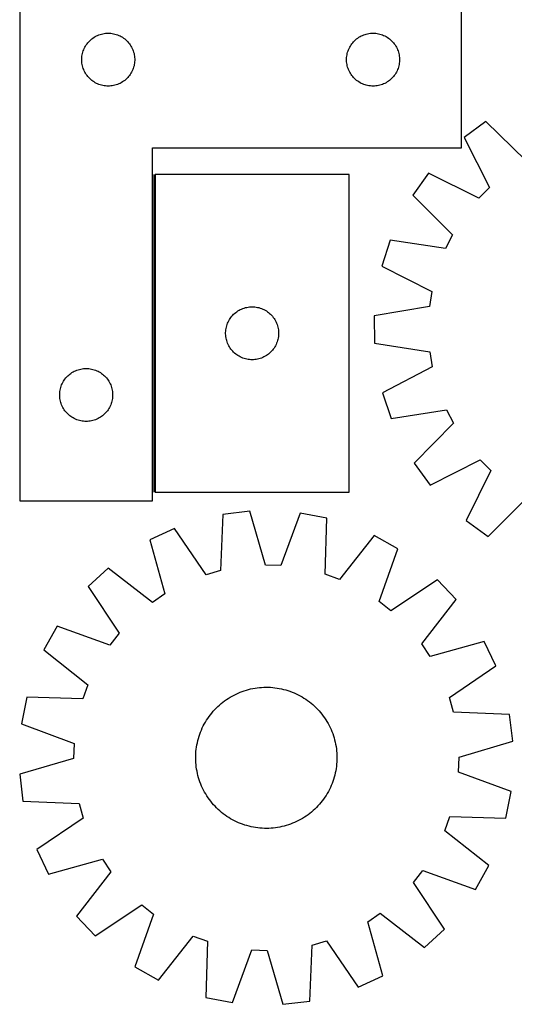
# Model space of a CAD drawing. Header units: millimetres. Extents: x 7 to 1493, y 7 to 2993.
# Tile 5 of 14: x 7 to 287, y 2127 to 2685. Entities that reach past the tile are written whole.
import ezdxf

# ---------------------------------------------------------------- set-up
doc = ezdxf.new("R2010")
doc.units = ezdxf.units.MM
doc.layers.add('COMMON', color=5, linetype='CONTINUOUS', true_color=0x0000ff)
doc.layers.add('CUT', color=7, linetype='CONTINUOUS', true_color=0x000000)

msp = doc.modelspace()

# ---------------------------------------------------------------- linework, layer by layer
at = {"layer": 'COMMON'}
msp.add_line((82.561483, 2596.844753), (82.561483, 2416.844753), dxfattribs=at)
at = {"layer": 'CUT'}
for p, q in [((6.811483, 2711.8843), (6.811483, 2411.8843)), ((256.811483, 2611.8843), (256.811483, 2711.8843)), ((45.803203, 2672.0734), (46.342321, 2672.626583)), ((46.342321, 2672.626583), (46.909201, 2673.151279)), ((46.909201, 2673.151279), (47.502341, 2673.646097)), ((47.502341, 2673.646097), (48.120167, 2674.109725)), ((48.120167, 2674.109725), (48.76104, 2674.540934)), ((48.76104, 2674.540934), (49.423262, 2674.938579)), ((49.423262, 2674.938579), (50.105076, 2675.301606)), ((50.105076, 2675.301606), (50.804675, 2675.629054)), ((50.804675, 2675.629054), (51.520202, 2675.920052)), ((51.520202, 2675.920052), (52.249761, 2676.173831)), ((52.249761, 2676.173831), (52.991416, 2676.389716)), ((52.991416, 2676.389716), (53.743202, 2676.567135)), ((53.743202, 2676.567135), (54.503125, 2676.705619)), ((54.503125, 2676.705619), (55.269168, 2676.804798)), ((55.269168, 2676.804798), (56.039302, 2676.864412)), ((56.039302, 2676.864412), (56.811483, 2676.8843)), ((56.811483, 2676.8843), (57.583665, 2676.864412)), ((57.583665, 2676.864412), (58.353798, 2676.804798)), ((58.353798, 2676.804798), (59.119842, 2676.705619)), ((59.119842, 2676.705619), (59.879764, 2676.567135)), ((59.879764, 2676.567135), (60.63155, 2676.389716)), ((60.63155, 2676.389716), (61.373206, 2676.173831)), ((61.373206, 2676.173831), (62.102765, 2675.920052)), ((62.102765, 2675.920052), (62.818292, 2675.629054)), ((62.818292, 2675.629054), (63.51789, 2675.301606)), ((63.51789, 2675.301606), (64.199704, 2674.938579)), ((64.199704, 2674.938579), (64.861926, 2674.540934)), ((64.861926, 2674.540934), (65.5028, 2674.109725)), ((65.5028, 2674.109725), (66.120625, 2673.646097)), ((66.120625, 2673.646097), (66.713765, 2673.151279)), ((66.713765, 2673.151279), (67.280646, 2672.626583)), ((67.280646, 2672.626583), (67.819764, 2672.0734)), ((195.803203, 2672.0734), (196.342321, 2672.626583)), ((196.342321, 2672.626583), (196.909201, 2673.151279)), ((196.909201, 2673.151279), (197.502341, 2673.646097)), ((197.502341, 2673.646097), (198.120167, 2674.109725)), ((198.120167, 2674.109725), (198.76104, 2674.540934)), ((198.76104, 2674.540934), (199.423262, 2674.938579)), ((199.423262, 2674.938579), (200.105076, 2675.301606)), ((200.105076, 2675.301606), (200.804675, 2675.629054)), ((200.804675, 2675.629054), (201.520202, 2675.920052)), ((201.520202, 2675.920052), (202.249761, 2676.173831)), ((202.249761, 2676.173831), (202.991416, 2676.389716)), ((202.991416, 2676.389716), (203.743202, 2676.567135)), ((203.743202, 2676.567135), (204.503125, 2676.705619)), ((204.503125, 2676.705619), (205.269168, 2676.804798)), ((205.269168, 2676.804798), (206.039302, 2676.864412)), ((206.039302, 2676.864412), (206.811483, 2676.8843)), ((206.811483, 2676.8843), (207.583665, 2676.864412)), ((207.583665, 2676.864412), (208.353798, 2676.804798)), ((208.353798, 2676.804798), (209.119842, 2676.705619)), ((209.119842, 2676.705619), (209.879764, 2676.567135)), ((209.879764, 2676.567135), (210.63155, 2676.389716)), ((210.63155, 2676.389716), (211.373206, 2676.173831)), ((211.373206, 2676.173831), (212.102765, 2675.920052)), ((212.102765, 2675.920052), (212.818292, 2675.629054)), ((212.818292, 2675.629054), (213.51789, 2675.301606)), ((213.51789, 2675.301606), (214.199704, 2674.938579)), ((214.199704, 2674.938579), (214.861926, 2674.540934)), ((214.861926, 2674.540934), (215.5028, 2674.109725)), ((215.5028, 2674.109725), (216.120625, 2673.646097)), ((216.120625, 2673.646097), (216.713765, 2673.151279)), ((216.713765, 2673.151279), (217.280646, 2672.626583)), ((217.280646, 2672.626583), (217.819764, 2672.0734)), ((42.644145, 2666.812436), (42.916624, 2667.535219)), ((42.916624, 2667.535219), (43.225949, 2668.243016)), ((43.225949, 2668.243016), (43.571301, 2668.933951)), ((43.571301, 2668.933951), (43.951764, 2669.606192)), ((43.951764, 2669.606192), (44.366328, 2670.257956)), ((44.366328, 2670.257956), (44.813895, 2670.887514)), ((44.813895, 2670.887514), (45.293277, 2671.493198)), ((45.293277, 2671.493198), (45.803203, 2672.0734)), ((67.819764, 2672.0734), (68.32969, 2671.493198)), ((68.32969, 2671.493198), (68.809072, 2670.887514)), ((68.809072, 2670.887514), (69.256638, 2670.257956)), ((69.256638, 2670.257956), (69.671203, 2669.606192)), ((69.671203, 2669.606192), (70.051665, 2668.933951)), ((70.051665, 2668.933951), (70.397017, 2668.243016)), ((70.397017, 2668.243016), (70.706343, 2667.535219)), ((70.706343, 2667.535219), (70.978822, 2666.812436)), ((192.644145, 2666.812436), (192.916624, 2667.535219)), ((192.916624, 2667.535219), (193.225949, 2668.243016)), ((193.225949, 2668.243016), (193.571301, 2668.933951)), ((193.571301, 2668.933951), (193.951764, 2669.606192)), ((193.951764, 2669.606192), (194.366328, 2670.257956)), ((194.366328, 2670.257956), (194.813895, 2670.887514)), ((194.813895, 2670.887514), (195.293277, 2671.493198)), ((195.293277, 2671.493198), (195.803203, 2672.0734)), ((217.819764, 2672.0734), (218.32969, 2671.493198)), ((218.32969, 2671.493198), (218.809072, 2670.887514)), ((218.809072, 2670.887514), (219.256638, 2670.257956)), ((219.256638, 2670.257956), (219.671203, 2669.606192)), ((219.671203, 2669.606192), (220.051665, 2668.933951)), ((220.051665, 2668.933951), (220.397017, 2668.243016)), ((220.397017, 2668.243016), (220.706343, 2667.535219)), ((220.706343, 2667.535219), (220.978822, 2666.812436)), ((41.816456, 2662.270519), (41.85622, 2663.041932)), ((41.816456, 2661.498082), (41.816456, 2662.270519)), ((41.85622, 2660.726668), (41.816456, 2661.498082)), ((41.85622, 2663.041932), (41.935643, 2663.810276)), ((41.935643, 2663.810276), (42.054514, 2664.573512)), ((42.054514, 2664.573512), (42.212518, 2665.329616)), ((42.212518, 2665.329616), (42.409235, 2666.076585)), ((42.409235, 2666.076585), (42.644145, 2666.812436)), ((70.978822, 2666.812436), (71.213731, 2666.076585)), ((71.213731, 2666.076585), (71.410449, 2665.329616)), ((71.410449, 2665.329616), (71.568452, 2664.573512)), ((71.568452, 2664.573512), (71.687323, 2663.810276)), ((71.687323, 2663.810276), (71.766746, 2663.041932)), ((71.766746, 2663.041932), (71.80651, 2662.270519)), ((71.80651, 2661.498082), (71.766746, 2660.726668)), ((71.80651, 2662.270519), (71.80651, 2661.498082)), ((191.816456, 2662.270519), (191.85622, 2663.041932)), ((191.816456, 2661.498082), (191.816456, 2662.270519)), ((191.85622, 2660.726668), (191.816456, 2661.498082)), ((191.85622, 2663.041932), (191.935643, 2663.810276)), ((191.935643, 2663.810276), (192.054514, 2664.573512)), ((192.054514, 2664.573512), (192.212518, 2665.329616)), ((192.212518, 2665.329616), (192.409235, 2666.076585)), ((192.409235, 2666.076585), (192.644145, 2666.812436)), ((220.978822, 2666.812436), (221.213731, 2666.076585)), ((221.213731, 2666.076585), (221.410449, 2665.329616)), ((221.410449, 2665.329616), (221.568452, 2664.573512)), ((221.568452, 2664.573512), (221.687323, 2663.810276)), ((221.687323, 2663.810276), (221.766746, 2663.041932)), ((221.766746, 2663.041932), (221.80651, 2662.270519)), ((221.80651, 2661.498082), (221.766746, 2660.726668)), ((221.80651, 2662.270519), (221.80651, 2661.498082)), ((41.935643, 2659.958325), (41.85622, 2660.726668)), ((42.054514, 2659.195089), (41.935643, 2659.958325)), ((42.212518, 2658.438984), (42.054514, 2659.195089)), ((42.409235, 2657.692016), (42.212518, 2658.438984)), ((42.644145, 2656.956164), (42.409235, 2657.692016)), ((42.916624, 2656.233382), (42.644145, 2656.956164)), ((43.225949, 2655.525584), (42.916624, 2656.233382)), ((70.706343, 2656.233382), (70.397017, 2655.525584)), ((70.978822, 2656.956164), (70.706343, 2656.233382)), ((71.213731, 2657.692016), (70.978822, 2656.956164)), ((71.410449, 2658.438984), (71.213731, 2657.692016)), ((71.568452, 2659.195089), (71.410449, 2658.438984)), ((71.687323, 2659.958325), (71.568452, 2659.195089)), ((71.766746, 2660.726668), (71.687323, 2659.958325)), ((191.935643, 2659.958325), (191.85622, 2660.726668)), ((192.054514, 2659.195089), (191.935643, 2659.958325)), ((192.212518, 2658.438984), (192.054514, 2659.195089)), ((192.409235, 2657.692016), (192.212518, 2658.438984)), ((192.644145, 2656.956164), (192.409235, 2657.692016)), ((192.916624, 2656.233382), (192.644145, 2656.956164)), ((193.225949, 2655.525584), (192.916624, 2656.233382)), ((220.706343, 2656.233382), (220.397017, 2655.525584)), ((220.978822, 2656.956164), (220.706343, 2656.233382)), ((221.213731, 2657.692016), (220.978822, 2656.956164)), ((221.410449, 2658.438984), (221.213731, 2657.692016)), ((221.568452, 2659.195089), (221.410449, 2658.438984)), ((221.687323, 2659.958325), (221.568452, 2659.195089)), ((221.766746, 2660.726668), (221.687323, 2659.958325)), ((43.571301, 2654.834649), (43.225949, 2655.525584)), ((43.951764, 2654.162408), (43.571301, 2654.834649)), ((44.366328, 2653.510644), (43.951764, 2654.162408)), ((44.813895, 2652.881086), (44.366328, 2653.510644)), ((45.293277, 2652.275403), (44.813895, 2652.881086)), ((45.803203, 2651.6952), (45.293277, 2652.275403)), ((46.342321, 2651.142017), (45.803203, 2651.6952)), ((46.909201, 2650.617321), (46.342321, 2651.142017)), ((47.502341, 2650.122503), (46.909201, 2650.617321)), ((66.713765, 2650.617321), (66.120625, 2650.122503)), ((67.280646, 2651.142017), (66.713765, 2650.617321)), ((67.819764, 2651.6952), (67.280646, 2651.142017)), ((68.32969, 2652.275403), (67.819764, 2651.6952)), ((68.809072, 2652.881086), (68.32969, 2652.275403)), ((69.256638, 2653.510644), (68.809072, 2652.881086)), ((69.671203, 2654.162408), (69.256638, 2653.510644)), ((70.051665, 2654.834649), (69.671203, 2654.162408)), ((70.397017, 2655.525584), (70.051665, 2654.834649)), ((193.571301, 2654.834649), (193.225949, 2655.525584)), ((193.951764, 2654.162408), (193.571301, 2654.834649)), ((194.366328, 2653.510644), (193.951764, 2654.162408)), ((194.813895, 2652.881086), (194.366328, 2653.510644)), ((195.293277, 2652.275403), (194.813895, 2652.881086)), ((195.803203, 2651.6952), (195.293277, 2652.275403)), ((196.342321, 2651.142017), (195.803203, 2651.6952)), ((196.909201, 2650.617321), (196.342321, 2651.142017)), ((197.502341, 2650.122503), (196.909201, 2650.617321)), ((216.713765, 2650.617321), (216.120625, 2650.122503)), ((217.280646, 2651.142017), (216.713765, 2650.617321)), ((217.819764, 2651.6952), (217.280646, 2651.142017)), ((218.32969, 2652.275403), (217.819764, 2651.6952)), ((218.809072, 2652.881086), (218.32969, 2652.275403)), ((219.256638, 2653.510644), (218.809072, 2652.881086)), ((219.671203, 2654.162408), (219.256638, 2653.510644)), ((220.051665, 2654.834649), (219.671203, 2654.162408)), ((220.397017, 2655.525584), (220.051665, 2654.834649)), ((48.120167, 2649.658875), (47.502341, 2650.122503)), ((48.76104, 2649.227667), (48.120167, 2649.658875)), ((49.423262, 2648.830022), (48.76104, 2649.227667)), ((50.105076, 2648.466994), (49.423262, 2648.830022)), ((50.804675, 2648.139547), (50.105076, 2648.466994)), ((51.520202, 2647.848548), (50.804675, 2648.139547)), ((52.249761, 2647.594769), (51.520202, 2647.848548)), ((52.991416, 2647.378884), (52.249761, 2647.594769)), ((53.743202, 2647.201465), (52.991416, 2647.378884)), ((54.503125, 2647.062982), (53.743202, 2647.201465)), ((55.269168, 2646.963802), (54.503125, 2647.062982)), ((56.039302, 2646.904189), (55.269168, 2646.963802)), ((56.811483, 2646.8843), (56.039302, 2646.904189)), ((57.583665, 2646.904189), (56.811483, 2646.8843)), ((58.353798, 2646.963802), (57.583665, 2646.904189)), ((59.119842, 2647.062982), (58.353798, 2646.963802)), ((59.879764, 2647.201465), (59.119842, 2647.062982)), ((60.63155, 2647.378884), (59.879764, 2647.201465)), ((61.373206, 2647.594769), (60.63155, 2647.378884)), ((62.102765, 2647.848548), (61.373206, 2647.594769)), ((62.818292, 2648.139547), (62.102765, 2647.848548)), ((63.51789, 2648.466994), (62.818292, 2648.139547)), ((64.199704, 2648.830022), (63.51789, 2648.466994)), ((64.861926, 2649.227667), (64.199704, 2648.830022)), ((65.5028, 2649.658875), (64.861926, 2649.227667)), ((66.120625, 2650.122503), (65.5028, 2649.658875)), ((198.120167, 2649.658875), (197.502341, 2650.122503)), ((198.76104, 2649.227667), (198.120167, 2649.658875)), ((199.423262, 2648.830022), (198.76104, 2649.227667)), ((200.105076, 2648.466994), (199.423262, 2648.830022)), ((200.804675, 2648.139547), (200.105076, 2648.466994)), ((201.520202, 2647.848548), (200.804675, 2648.139547)), ((202.249761, 2647.594769), (201.520202, 2647.848548)), ((202.991416, 2647.378884), (202.249761, 2647.594769)), ((203.743202, 2647.201465), (202.991416, 2647.378884)), ((204.503125, 2647.062982), (203.743202, 2647.201465)), ((205.269168, 2646.963802), (204.503125, 2647.062982)), ((206.039302, 2646.904189), (205.269168, 2646.963802)), ((206.811483, 2646.8843), (206.039302, 2646.904189)), ((207.583665, 2646.904189), (206.811483, 2646.8843)), ((208.353798, 2646.963802), (207.583665, 2646.904189)), ((209.119842, 2647.062982), (208.353798, 2646.963802)), ((209.879764, 2647.201465), (209.119842, 2647.062982)), ((210.63155, 2647.378884), (209.879764, 2647.201465)), ((211.373206, 2647.594769), (210.63155, 2647.378884)), ((212.102765, 2647.848548), (211.373206, 2647.594769)), ((212.818292, 2648.139547), (212.102765, 2647.848548)), ((213.51789, 2648.466994), (212.818292, 2648.139547)), ((214.199704, 2648.830022), (213.51789, 2648.466994)), ((214.861926, 2649.227667), (214.199704, 2648.830022)), ((215.5028, 2649.658875), (214.861926, 2649.227667)), ((216.120625, 2650.122503), (215.5028, 2649.658875)), ((270.732136, 2626.917399), (258.332963, 2617.807456)), ((293.435303, 2604.701617), (270.732136, 2626.917399)), ((258.332963, 2617.807456), (272.748458, 2589.50254)), ((81.811483, 2411.8843), (81.811483, 2611.8843)), ((81.811483, 2611.8843), (256.811483, 2611.8843)), ((83.311484, 2596.844753), (83.311484, 2416.844753)), ((193.311484, 2596.844753), (83.311484, 2596.844753)), ((193.311484, 2416.844753), (193.311484, 2596.844753)), ((238.26085, 2597.520117), (229.283663, 2585.024491)), ((266.717899, 2583.407318), (238.26085, 2597.520117)), ((272.748458, 2589.50254), (266.717899, 2583.407318)), ((229.283663, 2585.024491), (251.740313, 2562.559549)), ((251.740313, 2562.559549), (247.888438, 2554.899104)), ((216.463081, 2559.527462), (211.78663, 2544.869312)), ((247.888438, 2554.899104), (216.463081, 2559.527462)), ((211.78663, 2544.869312), (240.086223, 2530.443369)), ((240.086223, 2530.443369), (238.79008, 2521.967558)), ((238.79008, 2521.967558), (207.472548, 2516.658419)), ((126.313896, 2515.847967), (126.793278, 2516.45365)), ((126.793278, 2516.45365), (127.303204, 2517.033853)), ((127.303204, 2517.033853), (127.842322, 2517.587036)), ((127.842322, 2517.587036), (128.409202, 2518.111732)), ((128.409202, 2518.111732), (129.002342, 2518.60655)), ((129.002342, 2518.60655), (129.620168, 2519.070178)), ((129.620168, 2519.070178), (130.261041, 2519.501386)), ((130.261041, 2519.501386), (130.923263, 2519.899031)), ((130.923263, 2519.899031), (131.605077, 2520.262059)), ((131.605077, 2520.262059), (132.304676, 2520.589506)), ((132.304676, 2520.589506), (133.020203, 2520.880505)), ((133.020203, 2520.880505), (133.749762, 2521.134283)), ((133.749762, 2521.134283), (134.491417, 2521.350169)), ((134.491417, 2521.350169), (135.243203, 2521.527588)), ((135.243203, 2521.527588), (136.003126, 2521.666071)), ((136.003126, 2521.666071), (136.769169, 2521.765251)), ((136.769169, 2521.765251), (137.539303, 2521.824864)), ((137.539303, 2521.824864), (138.311484, 2521.844753)), ((138.311484, 2521.844753), (139.083666, 2521.824864)), ((139.083666, 2521.824864), (139.853799, 2521.765251)), ((139.853799, 2521.765251), (140.619843, 2521.666071)), ((140.619843, 2521.666071), (141.379765, 2521.527588)), ((141.379765, 2521.527588), (142.131551, 2521.350169)), ((142.131551, 2521.350169), (142.873207, 2521.134283)), ((142.873207, 2521.134283), (143.602766, 2520.880505)), ((143.602766, 2520.880505), (144.318293, 2520.589506)), ((144.318293, 2520.589506), (145.017891, 2520.262059)), ((145.017891, 2520.262059), (145.699705, 2519.899031)), ((145.699705, 2519.899031), (146.361927, 2519.501386)), ((146.361927, 2519.501386), (147.002801, 2519.070178)), ((147.002801, 2519.070178), (147.620626, 2518.60655)), ((147.620626, 2518.60655), (148.213766, 2518.111732)), ((148.213766, 2518.111732), (148.780647, 2517.587036)), ((148.780647, 2517.587036), (149.319765, 2517.033853)), ((149.319765, 2517.033853), (149.829691, 2516.45365)), ((149.829691, 2516.45365), (150.309073, 2515.847967)), ((207.472548, 2516.658419), (207.554596, 2501.272587)), ((123.712519, 2510.290069), (123.909236, 2511.037037)), ((123.909236, 2511.037037), (124.144146, 2511.772888)), ((124.144146, 2511.772888), (124.416625, 2512.495671)), ((124.416625, 2512.495671), (124.72595, 2513.203469)), ((124.72595, 2513.203469), (125.071302, 2513.894404)), ((125.071302, 2513.894404), (125.451765, 2514.566645)), ((125.451765, 2514.566645), (125.866329, 2515.218409)), ((125.866329, 2515.218409), (126.313896, 2515.847967)), ((150.309073, 2515.847967), (150.756639, 2515.218409)), ((150.756639, 2515.218409), (151.171204, 2514.566645)), ((151.171204, 2514.566645), (151.551666, 2513.894404)), ((151.551666, 2513.894404), (151.897018, 2513.203469)), ((151.897018, 2513.203469), (152.206344, 2512.495671)), ((152.206344, 2512.495671), (152.478823, 2511.772888)), ((152.478823, 2511.772888), (152.713732, 2511.037037)), ((152.713732, 2511.037037), (152.91045, 2510.290069)), ((123.316457, 2507.230971), (123.356221, 2508.002385)), ((123.316457, 2506.458534), (123.316457, 2507.230971)), ((123.356221, 2505.687121), (123.316457, 2506.458534)), ((123.356221, 2508.002385), (123.435644, 2508.770728)), ((123.435644, 2504.918777), (123.356221, 2505.687121)), ((123.435644, 2508.770728), (123.554515, 2509.533964)), ((123.554515, 2509.533964), (123.712519, 2510.290069)), ((152.91045, 2510.290069), (153.068453, 2509.533964)), ((153.068453, 2509.533964), (153.187324, 2508.770728)), ((153.187324, 2508.770728), (153.266747, 2508.002385)), ((153.266747, 2505.687121), (153.187324, 2504.918777)), ((153.266747, 2508.002385), (153.306511, 2507.230971)), ((153.306511, 2506.458534), (153.266747, 2505.687121)), ((153.306511, 2507.230971), (153.306511, 2506.458534)), ((123.554515, 2504.155541), (123.435644, 2504.918777)), ((123.712519, 2503.399437), (123.554515, 2504.155541)), ((123.909236, 2502.652468), (123.712519, 2503.399437)), ((124.144146, 2501.916617), (123.909236, 2502.652468)), ((124.416625, 2501.193834), (124.144146, 2501.916617)), ((124.72595, 2500.486037), (124.416625, 2501.193834)), ((125.071302, 2499.795102), (124.72595, 2500.486037)), ((125.451765, 2499.122861), (125.071302, 2499.795102)), ((151.551666, 2499.795102), (151.171204, 2499.122861)), ((151.897018, 2500.486037), (151.551666, 2499.795102)), ((152.206344, 2501.193834), (151.897018, 2500.486037)), ((152.478823, 2501.916617), (152.206344, 2501.193834)), ((152.713732, 2502.652468), (152.478823, 2501.916617)), ((152.91045, 2503.399437), (152.713732, 2502.652468)), ((153.068453, 2504.155541), (152.91045, 2503.399437)), ((153.187324, 2504.918777), (153.068453, 2504.155541)), ((207.554596, 2501.272587), (238.926969, 2496.297755)), ((125.866329, 2498.471097), (125.451765, 2499.122861)), ((126.313896, 2497.841538), (125.866329, 2498.471097)), ((126.793278, 2497.235855), (126.313896, 2497.841538)), ((127.303204, 2496.655653), (126.793278, 2497.235855)), ((127.842322, 2496.10247), (127.303204, 2496.655653)), ((128.409202, 2495.577774), (127.842322, 2496.10247)), ((129.002342, 2495.082956), (128.409202, 2495.577774)), ((129.620168, 2494.619328), (129.002342, 2495.082956)), ((130.261041, 2494.188119), (129.620168, 2494.619328)), ((130.923263, 2493.790474), (130.261041, 2494.188119)), ((146.361927, 2494.188119), (145.699705, 2493.790474)), ((147.002801, 2494.619328), (146.361927, 2494.188119)), ((147.620626, 2495.082956), (147.002801, 2494.619328)), ((148.213766, 2495.577774), (147.620626, 2495.082956)), ((148.780647, 2496.10247), (148.213766, 2495.577774)), ((149.319765, 2496.655653), (148.780647, 2496.10247)), ((149.829691, 2497.235855), (149.319765, 2496.655653)), ((150.309073, 2497.841538), (149.829691, 2497.235855)), ((150.756639, 2498.471097), (150.309073, 2497.841538)), ((151.171204, 2499.122861), (150.756639, 2498.471097)), ((238.926969, 2496.297755), (240.313434, 2487.836249)), ((131.605077, 2493.427446), (130.923263, 2493.790474)), ((132.304676, 2493.099999), (131.605077, 2493.427446)), ((133.020203, 2492.809), (132.304676, 2493.099999)), ((133.749762, 2492.555222), (133.020203, 2492.809)), ((134.491417, 2492.339337), (133.749762, 2492.555222)), ((135.243203, 2492.161917), (134.491417, 2492.339337)), ((136.003126, 2492.023434), (135.243203, 2492.161917)), ((136.769169, 2491.924255), (136.003126, 2492.023434)), ((137.539303, 2491.864641), (136.769169, 2491.924255)), ((138.311484, 2491.844753), (137.539303, 2491.864641)), ((139.083666, 2491.864641), (138.311484, 2491.844753)), ((139.853799, 2491.924255), (139.083666, 2491.864641)), ((140.619843, 2492.023434), (139.853799, 2491.924255)), ((141.379765, 2492.161917), (140.619843, 2492.023434)), ((142.131551, 2492.339337), (141.379765, 2492.161917)), ((142.873207, 2492.555222), (142.131551, 2492.339337)), ((143.602766, 2492.809), (142.873207, 2492.555222)), ((144.318293, 2493.099999), (143.602766, 2492.809)), ((145.017891, 2493.427446), (144.318293, 2493.099999)), ((145.699705, 2493.790474), (145.017891, 2493.427446)), ((33.842321, 2482.626583), (34.409201, 2483.151279)), ((34.409201, 2483.151279), (35.002341, 2483.646097)), ((35.002341, 2483.646097), (35.620167, 2484.109725)), ((35.620167, 2484.109725), (36.26104, 2484.540934)), ((36.26104, 2484.540934), (36.923262, 2484.938579)), ((36.923262, 2484.938579), (37.605076, 2485.301606)), ((37.605076, 2485.301606), (38.304675, 2485.629054)), ((38.304675, 2485.629054), (39.020202, 2485.920052)), ((39.020202, 2485.920052), (39.749761, 2486.173831)), ((39.749761, 2486.173831), (40.491416, 2486.389716)), ((40.491416, 2486.389716), (41.243202, 2486.567135)), ((41.243202, 2486.567135), (42.003125, 2486.705619)), ((42.003125, 2486.705619), (42.769168, 2486.804798)), ((42.769168, 2486.804798), (43.539302, 2486.864412)), ((43.539302, 2486.864412), (44.311483, 2486.8843)), ((44.311483, 2486.8843), (45.083665, 2486.864412)), ((45.083665, 2486.864412), (45.853798, 2486.804798)), ((45.853798, 2486.804798), (46.619842, 2486.705619)), ((46.619842, 2486.705619), (47.379764, 2486.567135)), ((47.379764, 2486.567135), (48.13155, 2486.389716)), ((48.13155, 2486.389716), (48.873206, 2486.173831)), ((48.873206, 2486.173831), (49.602765, 2485.920052)), ((49.602765, 2485.920052), (50.318292, 2485.629054)), ((50.318292, 2485.629054), (51.01789, 2485.301606)), ((51.01789, 2485.301606), (51.699704, 2484.938579)), ((51.699704, 2484.938579), (52.361926, 2484.540934)), ((52.361926, 2484.540934), (53.0028, 2484.109725)), ((53.0028, 2484.109725), (53.620625, 2483.646097)), ((53.620625, 2483.646097), (54.213765, 2483.151279)), ((54.213765, 2483.151279), (54.780646, 2482.626583)), ((240.313434, 2487.836249), (212.169305, 2473.109308)), ((30.144145, 2476.812436), (30.416624, 2477.535219)), ((30.416624, 2477.535219), (30.725949, 2478.243016)), ((30.725949, 2478.243016), (31.071301, 2478.933951)), ((31.071301, 2478.933951), (31.451764, 2479.606192)), ((31.451764, 2479.606192), (31.866328, 2480.257956)), ((31.866328, 2480.257956), (32.313895, 2480.887514)), ((32.313895, 2480.887514), (32.793277, 2481.493198)), ((32.793277, 2481.493198), (33.303203, 2482.0734)), ((33.303203, 2482.0734), (33.842321, 2482.626583)), ((54.780646, 2482.626583), (55.319764, 2482.0734)), ((55.319764, 2482.0734), (55.82969, 2481.493198)), ((55.82969, 2481.493198), (56.309072, 2480.887514)), ((56.309072, 2480.887514), (56.756638, 2480.257956)), ((56.756638, 2480.257956), (57.171203, 2479.606192)), ((57.171203, 2479.606192), (57.551665, 2478.933951)), ((57.551665, 2478.933951), (57.897017, 2478.243016)), ((57.897017, 2478.243016), (58.206343, 2477.535219)), ((58.206343, 2477.535219), (58.478822, 2476.812436)), ((29.316456, 2472.270519), (29.35622, 2473.041932)), ((29.316456, 2471.498082), (29.316456, 2472.270519)), ((29.35622, 2473.041932), (29.435643, 2473.810276)), ((29.435643, 2473.810276), (29.554514, 2474.573512)), ((29.554514, 2474.573512), (29.712518, 2475.329616)), ((29.712518, 2475.329616), (29.909235, 2476.076585)), ((29.909235, 2476.076585), (30.144145, 2476.812436)), ((58.478822, 2476.812436), (58.713731, 2476.076585)), ((58.713731, 2476.076585), (58.910449, 2475.329616)), ((58.910449, 2475.329616), (59.068452, 2474.573512)), ((59.068452, 2474.573512), (59.187323, 2473.810276)), ((59.187323, 2473.810276), (59.266746, 2473.041932)), ((59.266746, 2473.041932), (59.30651, 2472.270519)), ((59.30651, 2472.270519), (59.30651, 2471.498082)), ((212.169305, 2473.109308), (217.001821, 2458.501867)), ((29.35622, 2470.726668), (29.316456, 2471.498082)), ((29.435643, 2469.958325), (29.35622, 2470.726668)), ((29.554514, 2469.195089), (29.435643, 2469.958325)), ((29.712518, 2468.438984), (29.554514, 2469.195089)), ((29.909235, 2467.692016), (29.712518, 2468.438984)), ((30.144145, 2466.956164), (29.909235, 2467.692016)), ((30.416624, 2466.233382), (30.144145, 2466.956164)), ((30.725949, 2465.525584), (30.416624, 2466.233382)), ((58.206343, 2466.233382), (57.897017, 2465.525584)), ((58.478822, 2466.956164), (58.206343, 2466.233382)), ((58.713731, 2467.692016), (58.478822, 2466.956164)), ((58.910449, 2468.438984), (58.713731, 2467.692016)), ((59.068452, 2469.195089), (58.910449, 2468.438984)), ((59.187323, 2469.958325), (59.068452, 2469.195089)), ((59.266746, 2470.726668), (59.187323, 2469.958325)), ((59.30651, 2471.498082), (59.266746, 2470.726668)), ((31.071301, 2464.834649), (30.725949, 2465.525584)), ((31.451764, 2464.162408), (31.071301, 2464.834649)), ((31.866328, 2463.510644), (31.451764, 2464.162408)), ((32.313895, 2462.881086), (31.866328, 2463.510644)), ((32.793277, 2462.275403), (32.313895, 2462.881086)), ((33.303203, 2461.6952), (32.793277, 2462.275403)), ((33.842321, 2461.142017), (33.303203, 2461.6952)), ((34.409201, 2460.617321), (33.842321, 2461.142017)), ((35.002341, 2460.122503), (34.409201, 2460.617321)), ((54.213765, 2460.617321), (53.620625, 2460.122503)), ((54.780646, 2461.142017), (54.213765, 2460.617321)), ((55.319764, 2461.6952), (54.780646, 2461.142017)), ((55.82969, 2462.275403), (55.319764, 2461.6952)), ((56.309072, 2462.881086), (55.82969, 2462.275403)), ((56.756638, 2463.510644), (56.309072, 2462.881086)), ((57.171203, 2464.162408), (56.756638, 2463.510644)), ((57.551665, 2464.834649), (57.171203, 2464.162408)), ((57.897017, 2465.525584), (57.551665, 2464.834649)), ((217.001821, 2458.501867), (248.376029, 2463.465117)), ((248.376029, 2463.465117), (252.309384, 2455.846188)), ((35.620167, 2459.658875), (35.002341, 2460.122503)), ((36.26104, 2459.227667), (35.620167, 2459.658875)), ((36.923262, 2458.830022), (36.26104, 2459.227667)), ((37.605076, 2458.466994), (36.923262, 2458.830022)), ((38.304675, 2458.139547), (37.605076, 2458.466994)), ((39.020202, 2457.848548), (38.304675, 2458.139547)), ((39.749761, 2457.594769), (39.020202, 2457.848548)), ((40.491416, 2457.378884), (39.749761, 2457.594769)), ((41.243202, 2457.201465), (40.491416, 2457.378884)), ((42.003125, 2457.062982), (41.243202, 2457.201465)), ((42.769168, 2456.963802), (42.003125, 2457.062982)), ((43.539302, 2456.904189), (42.769168, 2456.963802)), ((44.311483, 2456.8843), (43.539302, 2456.904189)), ((45.083665, 2456.904189), (44.311483, 2456.8843)), ((45.853798, 2456.963802), (45.083665, 2456.904189)), ((46.619842, 2457.062982), (45.853798, 2456.963802)), ((47.379764, 2457.201465), (46.619842, 2457.062982)), ((48.13155, 2457.378884), (47.379764, 2457.201465)), ((48.873206, 2457.594769), (48.13155, 2457.378884)), ((49.602765, 2457.848548), (48.873206, 2457.594769)), ((50.318292, 2458.139547), (49.602765, 2457.848548)), ((51.01789, 2458.466994), (50.318292, 2458.139547)), ((51.699704, 2458.830022), (51.01789, 2458.466994)), ((52.361926, 2459.227667), (51.699704, 2458.830022)), ((53.0028, 2459.658875), (52.361926, 2459.227667)), ((53.620625, 2460.122503), (53.0028, 2459.658875)), ((252.309384, 2455.846188), (230.093602, 2433.143021)), ((230.093602, 2433.143021), (239.203546, 2420.743848)), ((239.203546, 2420.743848), (267.508462, 2435.159343)), ((267.508462, 2435.159343), (273.603684, 2429.128784)), ((273.603684, 2429.128784), (259.490884, 2400.671735)), ((83.311484, 2416.844753), (193.311484, 2416.844753)), ((6.811483, 2411.8843), (81.811483, 2411.8843)), ((271.98651, 2391.694548), (294.451452, 2414.151198)), ((137.014467, 2405.960678), (121.742285, 2404.092252)), ((145.924941, 2375.471693), (137.014467, 2405.960678)), ((165.535492, 2404.952244), (154.49393, 2375.168714)), ((180.637575, 2402.009859), (165.535492, 2404.952244)), ((121.742285, 2404.092252), (120.444752, 2372.354402)), ((179.690325, 2370.259623), (180.637575, 2402.009859)), ((259.490884, 2400.671735), (271.98651, 2391.694548)), ((94.305555, 2396.237848), (80.358223, 2389.741506)), ((112.201534, 2369.994588), (94.305555, 2396.237848)), ((80.358223, 2389.741506), (88.931731, 2359.156057)), ((207.451059, 2392.2373), (187.746293, 2367.32351)), ((220.904747, 2384.772125), (207.451059, 2392.2373)), ((210.192496, 2354.868573), (220.904747, 2384.772125)), ((56.691486, 2373.793108), (45.434265, 2363.304757)), ((81.821187, 2354.364446), (56.691486, 2373.793108)), ((120.444752, 2372.354402), (112.201534, 2369.994588)), ((154.49393, 2375.168714), (145.924941, 2375.471693)), ((187.746293, 2367.32351), (179.690325, 2370.259623)), ((243.385999, 2367.192047), (216.946867, 2349.586733)), ((253.87435, 2355.934826), (243.385999, 2367.192047)), ((45.434265, 2363.304757), (63.039579, 2336.865626)), ((88.931731, 2359.156057), (81.821187, 2354.364446)), ((216.946867, 2349.586733), (210.192496, 2354.868573)), ((234.445688, 2330.805125), (253.87435, 2355.934826)), ((27.854187, 2340.823505), (20.389012, 2327.369817)), ((57.757739, 2330.111254), (27.854187, 2340.823505)), ((63.039579, 2336.865626), (57.757739, 2330.111254)), ((269.822748, 2332.268089), (239.237299, 2323.694581)), ((276.31909, 2318.320757), (269.822748, 2332.268089)), ((20.389012, 2327.369817), (45.302801, 2307.665051)), ((239.237299, 2323.694581), (234.445688, 2330.805125)), ((250.07583, 2300.424778), (276.31909, 2318.320757)), ((45.302801, 2307.665051), (42.366688, 2299.609083)), ((133.843798, 2304.265961), (135.043373, 2304.640162)), ((135.043373, 2304.640162), (136.25411, 2304.976498)), ((136.25411, 2304.976498), (137.474815, 2305.274638)), ((137.474815, 2305.274638), (138.704282, 2305.534288)), ((138.704282, 2305.534288), (139.941298, 2305.755191)), ((139.941298, 2305.755191), (141.184642, 2305.937129)), ((141.184642, 2305.937129), (142.433088, 2306.079924)), ((142.433088, 2306.079924), (143.685403, 2306.183433)), ((143.685403, 2306.183433), (144.940351, 2306.247555)), ((144.940351, 2306.247555), (146.196694, 2306.272227)), ((146.196694, 2306.272227), (147.453192, 2306.257423)), ((147.453192, 2306.257423), (148.708605, 2306.20316)), ((148.708605, 2306.20316), (149.961695, 2306.109489)), ((149.961695, 2306.109489), (151.211223, 2305.976505)), ((151.211223, 2305.976505), (152.455958, 2305.804337)), ((152.455958, 2305.804337), (153.694671, 2305.593156)), ((153.694671, 2305.593156), (154.926139, 2305.343171)), ((154.926139, 2305.343171), (156.149148, 2305.054628)), ((156.149148, 2305.054628), (157.362489, 2304.727811)), ((157.362489, 2304.727811), (158.564967, 2304.363044)), ((158.564967, 2304.363044), (159.755393, 2303.960685)), ((10.616453, 2300.556334), (7.674067, 2285.45425)), ((42.366688, 2299.609083), (10.616453, 2300.556334)), ((122.715465, 2298.540634), (123.740695, 2299.267209)), ((123.740695, 2299.267209), (124.788241, 2299.961222)), ((124.788241, 2299.961222), (125.857069, 2300.621989)), ((125.857069, 2300.621989), (126.946126, 2301.248857)), ((126.946126, 2301.248857), (128.054335, 2301.841207)), ((128.054335, 2301.841207), (129.180604, 2302.398455)), ((129.180604, 2302.398455), (130.32382, 2302.920052)), ((130.32382, 2302.920052), (131.482856, 2303.405482)), ((131.482856, 2303.405482), (132.656568, 2303.854266)), ((132.656568, 2303.854266), (133.843798, 2304.265961)), ((159.755393, 2303.960685), (160.932593, 2303.521134)), ((160.932593, 2303.521134), (162.095406, 2303.044822)), ((162.095406, 2303.044822), (163.242684, 2302.532221)), ((163.242684, 2302.532221), (164.373295, 2301.983835)), ((164.373295, 2301.983835), (165.486122, 2301.400207)), ((165.486122, 2301.400207), (166.580069, 2300.781912)), ((166.580069, 2300.781912), (167.654054, 2300.129561)), ((167.654054, 2300.129561), (168.707018, 2299.443796)), ((168.707018, 2299.443796), (169.737923, 2298.725296)), ((252.435644, 2292.181559), (250.07583, 2300.424778)), ((116.245685, 2292.606976), (117.087726, 2293.5397)), ((117.087726, 2293.5397), (117.958649, 2294.445514)), ((117.958649, 2294.445514), (118.857595, 2295.323525)), ((118.857595, 2295.323525), (119.783677, 2296.172866)), ((119.783677, 2296.172866), (120.735979, 2296.992699)), ((120.735979, 2296.992699), (121.713564, 2297.782215)), ((121.713564, 2297.782215), (122.715465, 2298.540634)), ((169.737923, 2298.725296), (170.74575, 2297.974769)), ((170.74575, 2297.974769), (171.729505, 2297.192955)), ((171.729505, 2297.192955), (172.688218, 2296.380627)), ((172.688218, 2296.380627), (173.620941, 2295.538586)), ((173.620941, 2295.538586), (174.526756, 2294.667662)), ((174.526756, 2294.667662), (175.404766, 2293.768717)), ((175.404766, 2293.768717), (176.254108, 2292.842635)), ((112.496751, 2287.572812), (113.182515, 2288.625777)), ((113.182515, 2288.625777), (113.901016, 2289.656681)), ((113.901016, 2289.656681), (114.651543, 2290.664508)), ((114.651543, 2290.664508), (115.433356, 2291.648264)), ((115.433356, 2291.648264), (116.245685, 2292.606976)), ((176.254108, 2292.842635), (177.073941, 2291.890332)), ((177.073941, 2291.890332), (177.863456, 2290.912748)), ((177.863456, 2290.912748), (178.621876, 2289.910846)), ((178.621876, 2289.910846), (179.348451, 2288.885617)), ((179.348451, 2288.885617), (180.042464, 2287.838071)), ((180.042464, 2287.838071), (180.703231, 2286.769242)), ((284.173494, 2290.884026), (252.435644, 2292.181559)), ((286.04192, 2275.611845), (284.173494, 2290.884026)), ((7.674067, 2285.45425), (37.457597, 2274.412688)), ((109.105178, 2280.851352), (109.58149, 2282.014165)), ((109.58149, 2282.014165), (110.094091, 2283.161443)), ((110.094091, 2283.161443), (110.642477, 2284.292053)), ((110.642477, 2284.292053), (111.226105, 2285.404881)), ((111.226105, 2285.404881), (111.8444, 2286.498827)), ((111.8444, 2286.498827), (112.496751, 2287.572812)), ((180.703231, 2286.769242), (181.330099, 2285.680186)), ((181.330099, 2285.680186), (181.922449, 2284.571977)), ((181.922449, 2284.571977), (182.479697, 2283.445708)), ((182.479697, 2283.445708), (183.001294, 2282.302492)), ((183.001294, 2282.302492), (183.486723, 2281.143455)), ((107.571684, 2276.067906), (107.898501, 2277.281248)), ((107.898501, 2277.281248), (108.263268, 2278.483725)), ((108.263268, 2278.483725), (108.665626, 2279.674151)), ((108.665626, 2279.674151), (109.105178, 2280.851352)), ((183.486723, 2281.143455), (183.935507, 2279.969743)), ((183.935507, 2279.969743), (184.347203, 2278.782514)), ((184.347203, 2278.782514), (184.721403, 2277.582939)), ((184.721403, 2277.582939), (185.05774, 2276.372202)), ((37.457597, 2274.412688), (37.154619, 2265.843699)), ((106.516822, 2269.880453), (106.649807, 2271.129982)), ((106.649807, 2271.129982), (106.821975, 2272.374717)), ((106.821975, 2272.374717), (107.033155, 2273.613429)), ((107.033155, 2273.613429), (107.283141, 2274.844898)), ((107.283141, 2274.844898), (107.571684, 2276.067906)), ((185.05774, 2276.372202), (185.35588, 2275.151497)), ((185.35588, 2275.151497), (185.615529, 2273.92203)), ((185.615529, 2273.92203), (185.836433, 2272.685014)), ((185.836433, 2272.685014), (186.018371, 2271.44167)), ((186.018371, 2271.44167), (186.161166, 2270.193224)), ((255.552935, 2266.701371), (286.04192, 2275.611845)), ((37.154619, 2265.843699), (6.665634, 2256.933225)), ((106.354085, 2266.115452), (106.368889, 2267.37195)), ((106.378757, 2264.859109), (106.354085, 2266.115452)), ((106.368889, 2267.37195), (106.423152, 2268.627364)), ((106.423152, 2268.627364), (106.516822, 2269.880453)), ((186.161166, 2270.193224), (186.264675, 2268.940909)), ((186.264675, 2268.940909), (186.328797, 2267.685961)), ((186.328797, 2267.685961), (186.353468, 2266.429618)), ((186.353468, 2266.429618), (186.338665, 2265.17312)), ((255.249956, 2258.132382), (255.552935, 2266.701371)), ((106.442879, 2263.604161), (106.378757, 2264.859109)), ((106.546388, 2262.351846), (106.442879, 2263.604161)), ((106.689182, 2261.1034), (106.546388, 2262.351846)), ((106.871121, 2259.860056), (106.689182, 2261.1034)), ((107.092024, 2258.62304), (106.871121, 2259.860056)), ((185.885579, 2260.170353), (185.674398, 2258.931641)), ((186.057747, 2261.415088), (185.885579, 2260.170353)), ((186.190731, 2262.664617), (186.057747, 2261.415088)), ((186.284401, 2263.917706), (186.190731, 2262.664617)), ((186.338665, 2265.17312), (186.284401, 2263.917706)), ((6.665634, 2256.933225), (8.534059, 2241.661044)), ((107.351674, 2257.393573), (107.092024, 2258.62304)), ((107.649814, 2256.172868), (107.351674, 2257.393573)), ((107.98615, 2254.962131), (107.649814, 2256.172868)), ((108.360351, 2253.762556), (107.98615, 2254.962131)), ((184.809053, 2255.263822), (184.444285, 2254.061345)), ((185.135869, 2256.477164), (184.809053, 2255.263822)), ((185.424413, 2257.700172), (185.135869, 2256.477164)), ((185.674398, 2258.931641), (185.424413, 2257.700172)), ((285.033486, 2247.09082), (255.249956, 2258.132382)), ((108.772046, 2252.575326), (108.360351, 2253.762556)), ((109.22083, 2251.401615), (108.772046, 2252.575326)), ((109.70626, 2250.242578), (109.22083, 2251.401615)), ((110.227856, 2249.099362), (109.70626, 2250.242578)), ((110.785105, 2247.973093), (110.227856, 2249.099362)), ((182.613462, 2249.383627), (182.065077, 2248.253017)), ((183.126064, 2250.530905), (182.613462, 2249.383627)), ((183.602375, 2251.693718), (183.126064, 2250.530905)), ((184.041927, 2252.870919), (183.602375, 2251.693718)), ((184.444285, 2254.061345), (184.041927, 2252.870919)), ((111.377455, 2246.864884), (110.785105, 2247.973093)), ((112.004323, 2245.775828), (111.377455, 2246.864884)), ((112.665089, 2244.706999), (112.004323, 2245.775828)), ((113.359103, 2243.659453), (112.665089, 2244.706999)), ((114.085678, 2242.634224), (113.359103, 2243.659453)), ((179.525038, 2243.919293), (178.806538, 2242.888389)), ((180.210803, 2244.972258), (179.525038, 2243.919293)), ((180.863154, 2246.046243), (180.210803, 2244.972258)), ((181.481449, 2247.140189), (180.863154, 2246.046243)), ((182.065077, 2248.253017), (181.481449, 2247.140189)), ((282.091101, 2231.988736), (285.033486, 2247.09082)), ((8.534059, 2241.661044), (40.27191, 2240.363511)), ((40.27191, 2240.363511), (42.631724, 2232.120292)), ((114.844097, 2241.632322), (114.085678, 2242.634224)), ((115.633613, 2240.654738), (114.844097, 2241.632322)), ((116.453446, 2239.702435), (115.633613, 2240.654738)), ((117.302787, 2238.776353), (116.453446, 2239.702435)), ((118.180798, 2237.877408), (117.302787, 2238.776353)), ((119.086612, 2237.006484), (118.180798, 2237.877408)), ((174.748904, 2238.099556), (173.849958, 2237.221545)), ((175.619828, 2239.00537), (174.748904, 2238.099556)), ((176.461869, 2239.938094), (175.619828, 2239.00537)), ((177.274197, 2240.896806), (176.461869, 2239.938094)), ((178.056011, 2241.880562), (177.274197, 2240.896806)), ((178.806538, 2242.888389), (178.056011, 2241.880562)), ((42.631724, 2232.120292), (16.388464, 2214.224313)), ((120.019336, 2236.164443), (119.086612, 2237.006484)), ((120.978048, 2235.352115), (120.019336, 2236.164443)), ((121.961803, 2234.570301), (120.978048, 2235.352115)), ((122.969631, 2233.819774), (121.961803, 2234.570301)), ((124.000535, 2233.101273), (122.969631, 2233.819774)), ((125.0535, 2232.415509), (124.000535, 2233.101273)), ((126.127485, 2231.763158), (125.0535, 2232.415509)), ((166.850484, 2231.923081), (165.761428, 2231.296213)), ((167.919313, 2232.583848), (166.850484, 2231.923081)), ((168.966859, 2233.277861), (167.919313, 2232.583848)), ((169.992088, 2234.004436), (168.966859, 2233.277861)), ((170.99399, 2234.762855), (169.992088, 2234.004436)), ((171.971574, 2235.552371), (170.99399, 2234.762855)), ((172.923877, 2236.372204), (171.971574, 2235.552371)), ((173.849958, 2237.221545), (172.923877, 2236.372204)), ((247.404752, 2224.880019), (250.340865, 2232.935987)), ((250.340865, 2232.935987), (282.091101, 2231.988736)), ((127.221431, 2231.144863), (126.127485, 2231.763158)), ((128.334259, 2230.561235), (127.221431, 2231.144863)), ((129.464869, 2230.012849), (128.334259, 2230.561235)), ((130.612147, 2229.500248), (129.464869, 2230.012849)), ((131.77496, 2229.023936), (130.612147, 2229.500248)), ((132.952161, 2228.584385), (131.77496, 2229.023936)), ((134.142587, 2228.182026), (132.952161, 2228.584385)), ((135.345064, 2227.817259), (134.142587, 2228.182026)), ((136.558406, 2227.490442), (135.345064, 2227.817259)), ((137.781414, 2227.201899), (136.558406, 2227.490442)), ((139.012882, 2226.951914), (137.781414, 2227.201899)), ((140.251595, 2226.740733), (139.012882, 2226.951914)), ((141.49633, 2226.568565), (140.251595, 2226.740733)), ((142.745859, 2226.435581), (141.49633, 2226.568565)), ((143.998948, 2226.34191), (142.745859, 2226.435581)), ((145.254361, 2226.287647), (143.998948, 2226.34191)), ((146.51086, 2226.272843), (145.254361, 2226.287647)), ((147.767203, 2226.297515), (146.51086, 2226.272843)), ((149.022151, 2226.361637), (147.767203, 2226.297515)), ((150.274466, 2226.465146), (149.022151, 2226.361637)), ((151.522912, 2226.607941), (150.274466, 2226.465146)), ((152.766256, 2226.789879), (151.522912, 2226.607941)), ((154.003272, 2227.010782), (152.766256, 2226.789879)), ((155.232739, 2227.270432), (154.003272, 2227.010782)), ((156.453443, 2227.568572), (155.232739, 2227.270432)), ((157.664181, 2227.904908), (156.453443, 2227.568572)), ((158.863756, 2228.279109), (157.664181, 2227.904908)), ((160.050985, 2228.690804), (158.863756, 2228.279109)), ((161.224697, 2229.139588), (160.050985, 2228.690804)), ((162.383733, 2229.625018), (161.224697, 2229.139588)), ((163.52695, 2230.146615), (162.383733, 2229.625018)), ((164.653219, 2230.703863), (163.52695, 2230.146615)), ((165.761428, 2231.296213), (164.653219, 2230.703863)), ((272.318542, 2205.175253), (247.404752, 2224.880019)), ((16.388464, 2214.224313), (22.884806, 2200.276981)), ((22.884806, 2200.276981), (53.470255, 2208.850489)), ((53.470255, 2208.850489), (58.261866, 2201.739945)), ((264.853367, 2191.721565), (272.318542, 2205.175253)), ((58.261866, 2201.739945), (38.833204, 2176.610244)), ((229.667975, 2195.679444), (234.949815, 2202.433816)), ((234.949815, 2202.433816), (264.853367, 2191.721565)), ((247.273289, 2169.240313), (229.667975, 2195.679444)), ((49.321555, 2165.353023), (75.760686, 2182.958337)), ((75.760686, 2182.958337), (82.515058, 2177.676497)), ((38.833204, 2176.610244), (49.321555, 2165.353023)), ((82.515058, 2177.676497), (71.802807, 2147.772945)), ((203.775823, 2173.389013), (210.886367, 2178.180624)), ((210.886367, 2178.180624), (236.016068, 2158.751962)), ((212.349331, 2142.803564), (203.775823, 2173.389013)), ((85.256494, 2140.30777), (104.961261, 2165.22156)), ((104.961261, 2165.22156), (113.017229, 2162.285447)), ((236.016068, 2158.751962), (247.273289, 2169.240313)), ((113.017229, 2162.285447), (112.069978, 2130.535211)), ((170.965268, 2128.452818), (172.262801, 2160.190668)), ((172.262801, 2160.190668), (180.50602, 2162.550482)), ((180.50602, 2162.550482), (198.401998, 2136.307222)), ((127.172061, 2127.592826), (138.213624, 2157.376356)), ((138.213624, 2157.376356), (146.782613, 2157.073377)), ((146.782613, 2157.073377), (155.693087, 2126.584392)), ((71.802807, 2147.772945), (85.256494, 2140.30777)), ((198.401998, 2136.307222), (212.349331, 2142.803564)), ((112.069978, 2130.535211), (127.172061, 2127.592826)), ((155.693087, 2126.584392), (170.965268, 2128.452818))]:
    msp.add_line(p, q, dxfattribs=at)

doc.saveas('drawing.dxf')
